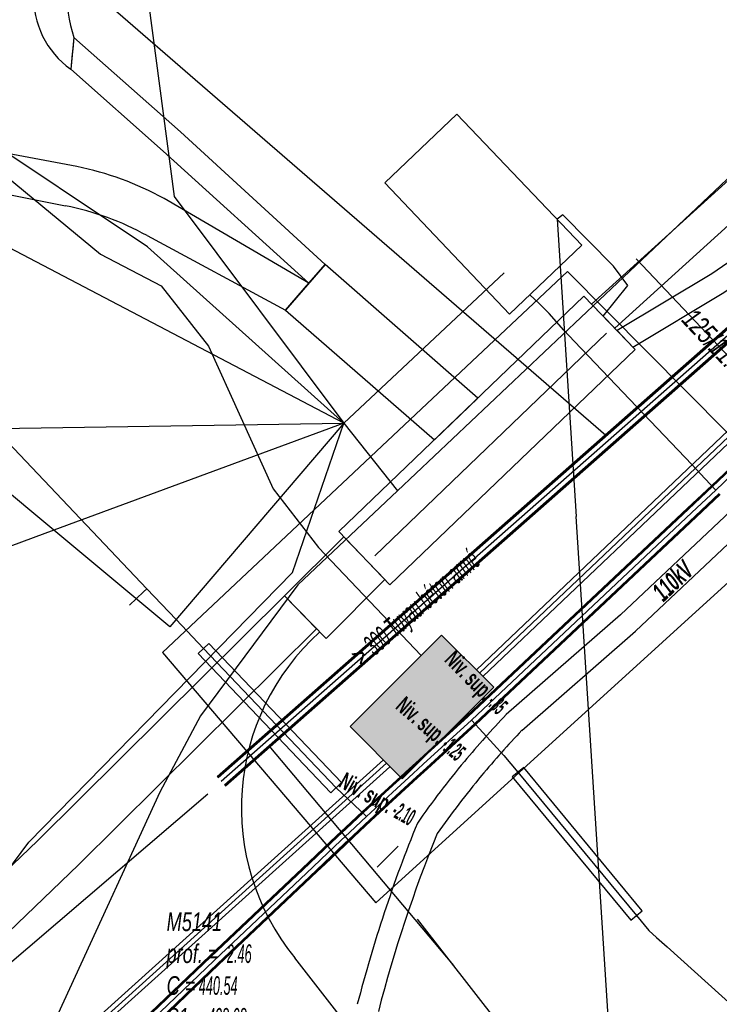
# Model space of a CAD drawing. Header units: metres. Extents: x 2695563 to 2696938, y 1260544 to 1262032.
# Tile 205 of 256: x 2696452 to 2696471, y 1261363 to 1261390. Entities that reach past the tile are written whole.
import ezdxf

# ---------------------------------------------------------------- set-up
doc = ezdxf.new("R2010")
doc.units = ezdxf.units.M
doc.header["$LTSCALE"] = 100
for name, pattern in [('AUSGEZOGEN', [0]), ('STRICHLINIE2_S3', [0.25, 0.15, -0.1]), ('VERDECKT2_S2', [0.18, 0.1, -0.08])]:
    doc.linetypes.add(name, pattern=pattern)
for name, color, linetype in [('Eau portable_Cadastre des conduites_Conduite', 171, 'AUSGEZOGEN'), ('Eau portable_Cadastre des conduites_Ouvrage_Ligne', 171, 'AUSGEZOGEN'), ('Eau potable_Cadastre des conduites_Conduite_Texte', 171, 'AUSGEZOGEN'), ('Eau potable_Cadastre des conduites_Tube de protection', 171, 'AUSGEZOGEN'), ('EU_Cadastre des conduites', 24, 'AUSGEZOGEN'), ('EU_Cadastre des conduites – Texte', 7, 'AUSGEZOGEN'), ('EU_Cadastre des conduites_Regard normalisé – Texte', 24, 'AUSGEZOGEN'), ('Réseau électrique_Cadastre des conduite_Bord du tracé', 1, 'AUSGEZOGEN'), ('Réseau électrique_Cadastre des conduite_Tronçon de tracé', 1, 'AUSGEZOGEN'), ('Réseau électrique_Cadastre des conduite_Tronçon de tracé_Texte', 1, 'AUSGEZOGEN'), ('Réseau électrique_Cadastre des conduites_Ouvrage_Surface-Ligne-Point', 1, 'AUSGEZOGEN'), ('Réseau électrique_Point altimétrique_Texte', 7, 'AUSGEZOGEN'), ('Swisscom_Cadastre des conduites_Périmètre de projet_Actif', 7, 'AUSGEZOGEN'), ('TV_Cadastre des conduites_CONDUITE', 92, 'AUSGEZOGEN'), ('Télécommunications_SW_Cadastre des conduites_Bord du tracé', 94, 'AUSGEZOGEN'), ('Télécommunications_SW_Cadastre des conduites_Ouvrage', 94, 'AUSGEZOGEN')]:
    doc.layers.add(name, color=color, linetype=linetype)
doc.styles.add('ARIAL', font='arial.ttf')
doc.styles.add('ARIALNARROW', font='ARIALN.TTF')
pattern_1 = [(0, (2708005, 1273150), (6075, 6075), [6075, -6075]), (90, (2708005, 1273150), (-6075, 6075), [6075, -6075])]

# ---------------------------------------------------------------- blocks, each defined once
blk = doc.blocks.new('COMPLEXOBJECT_1640')
at = {"layer": 'Réseau électrique_Cadastre des conduite_Bord du tracé', "color": 1, "linetype": 'AUSGEZOGEN', "transparency": 33554687}
for points in [[(6546.663, 11455.915), (6543.051, 11452.045), (6541.176, 11450.223), (6533.966, 11443.296), (6526.709, 11436.395), (6519.473, 11429.515), (6512.192, 11422.661), (6504.943, 11415.77), (6490.481, 11401.955), (6483.268, 11395.031), (6475.954, 11388.218), (6474.446, 11386.833), (6471.491, 11384.488), (6469.671, 11383.231), (6467.104, 11381.693), (6467.53, 11381.249)], [(6467.53, 11381.249), (6469.996, 11382.726), (6471.848, 11384.005), (6474.836, 11386.377), (6476.362, 11387.777), (6483.68, 11394.595), (6490.896, 11401.522), (6505.357, 11415.336), (6512.604, 11422.225), (6519.886, 11429.08), (6527.148, 11435.985), (6534.381, 11442.862), (6541.593, 11449.791), (6543.48, 11451.625), (6547.175, 11455.583)]]:
    blk.add_lwpolyline(points, dxfattribs=at)
blk = doc.blocks.new('COMPLEXOBJECT_1650')
at = {"layer": 'Réseau électrique_Cadastre des conduite_Bord du tracé', "color": 1, "linetype": 'AUSGEZOGEN', "transparency": 33554687}
blk.add_line((6458.763, 11382.975), (6454.845, 11385.27), dxfattribs=at)
for points in [[(6452.482, 11386.135), (6450.608, 11386.488), (6450.509, 11385.404), (6452.183, 11385.073)], [(6454.388, 11384.266), (6458.13, 11382.251), (6458.763, 11382.975)]]:
    blk.add_lwpolyline(points, dxfattribs=at)
for centre, radius, start, end in [((6450.85, 11378.018), 8.279, 61.1536, 78.6351), ((6450.664, 11377.508), 7.716, 61.1466, 78.6495)]:
    blk.add_arc(centre, radius, start, end, dxfattribs=at)
blk = doc.blocks.new('COMPLEXOBJECT_1686')
at = {"layer": 'Réseau électrique_Cadastre des conduite_Bord du tracé', "color": 1, "linetype": 'AUSGEZOGEN', "transparency": 33554687}
blk.add_lwpolyline([(6452.23, 11390.966), (6452.707, 11398.682), (6451.809, 11398.738), (6451.32, 11390.823)], dxfattribs=at)
for centre, radius, start, end in [((6453.711, 11390.716), 2.394, 177.4289, 234.491), ((6455.672, 11390.739), 3.449, 176.2264, 198.772), ((6514.885, 11383.033), 62.826, 173.97342, 174.76336)]:
    blk.add_arc(centre, radius, start, end, dxfattribs=at)
blk = doc.blocks.new('COMPLEXOBJECT_1749')
at = {"layer": 'Réseau électrique_Cadastre des conduite_Bord du tracé', "color": 1, "linetype": 'AUSGEZOGEN', "transparency": 33554687}
blk.add_lwpolyline([(6446.852, 11361.779), (6452.53, 11367.236), (6458.968, 11373.624), (6458.109, 11374.518), (6451.428, 11367.896), (6445.993, 11362.673), (6444.948, 11361.681), (6445.898, 11360.849)], dxfattribs=at)
blk.add_arc((6452.284, 11355.252), 8.491, 129.7707, 138.7696, dxfattribs=at)
blk = doc.blocks.new('COMPLEXOBJECT_1813')
at = {"layer": 'Réseau électrique_Cadastre des conduite_Bord du tracé', "color": 1, "linetype": 'AUSGEZOGEN', "transparency": 33554687}
for points in [[(6550.583, 11453.631), (6545.724, 11448.565), (6478.633, 11384.783), (6467.197, 11374.003), (6464.106, 11371.302)], [(6464.53, 11370.874), (6467.601, 11373.559), (6479.045, 11384.347), (6546.148, 11448.139), (6551.063, 11453.265)]]:
    blk.add_lwpolyline(points, dxfattribs=at)
for centre, radius, start, end in [((6483.123, 11353.223), 26.239, 136.4477, 140.1679), ((6482.183, 11354.036), 24.396, 136.3533, 140.2116), ((6482.103, 11354.102), 24.893, 140.2183, 145.0476), ((6481.539, 11354.572), 23.557, 140.2115, 145.0157), ((6497.077, 11353.929), 38.209, 157.8039, 165.5577), ((6497.22, 11353.827), 37.774, 157.8334, 165.5324)]:
    blk.add_arc(centre, radius, start, end, dxfattribs=at)
blk = doc.blocks.new('COMPLEXOBJECT_2053')
at = {"layer": 'Réseau électrique_Cadastre des conduite_Tronçon de tracé', "color": 1, "linetype": 'AUSGEZOGEN', "transparency": 33554687}
blk.add_line((6463.06, 11358.704), (6458.382, 11364.719), dxfattribs=at)
blk.add_arc((6463.359, 11368.772), 6.419, 132.1095, 219.1587, dxfattribs=at)

msp = doc.modelspace()

# ---------------------------------------------------------------- hatches: boundary and pattern name
at = {"layer": 'Réseau électrique_Cadastre des conduite_Bord du tracé', "lineweight": 18, "transparency": 33554687}
h = msp.add_hatch(dxfattribs=at)
h.set_pattern_fill('MUSTER', color=1, scale=6075, style=0, pattern_type=2)
h.set_pattern_definition(pattern_1)
h.paths.add_polyline_path([(2696461.031, 1261361.417), (2696461.055, 1261361.469), (2696461.078, 1261361.52), (2696461.101, 1261361.572), (2696461.123, 1261361.624), (2696461.146, 1261361.676), (2696461.168, 1261361.729), (2696461.189, 1261361.781), (2696461.211, 1261361.834), (2696461.232, 1261361.886), (2696461.253, 1261361.939), (2696461.273, 1261361.992), (2696461.293, 1261362.045), (2696461.313, 1261362.098), (2696461.332, 1261362.152), (2696461.352, 1261362.205), (2696461.37, 1261362.259), (2696461.389, 1261362.312), (2696461.407, 1261362.366), (2696461.425, 1261362.42), (2696461.442, 1261362.474), (2696461.46, 1261362.528), (2696461.477, 1261362.582), (2696461.493, 1261362.636), (2696461.509, 1261362.691), (2696461.525, 1261362.745), (2696461.541, 1261362.8), (2696461.556, 1261362.855), (2696461.571, 1261362.909), (2696461.586, 1261362.964), (2696461.6, 1261363.019), (2696461.614, 1261363.074), (2696461.655, 1261363.232), (2696461.697, 1261363.391), (2696461.74, 1261363.549), (2696461.783, 1261363.707), (2696461.827, 1261363.864), (2696461.872, 1261364.022), (2696461.917, 1261364.179), (2696461.963, 1261364.336), (2696462.01, 1261364.493), (2696462.057, 1261364.65), (2696462.105, 1261364.807), (2696462.154, 1261364.963), (2696462.204, 1261365.119), (2696462.254, 1261365.275), (2696462.304, 1261365.431), (2696462.356, 1261365.586), (2696462.408, 1261365.741), (2696462.461, 1261365.896), (2696462.514, 1261366.051), (2696462.568, 1261366.205), (2696462.623, 1261366.36), (2696462.679, 1261366.514), (2696462.735, 1261366.668), (2696462.792, 1261366.821), (2696462.849, 1261366.974), (2696462.907, 1261367.128), (2696462.966, 1261367.28), (2696463.026, 1261367.433), (2696463.086, 1261367.585), (2696463.147, 1261367.737), (2696463.208, 1261367.889), (2696463.245, 1261367.941), (2696463.281, 1261367.993), (2696463.318, 1261368.045), (2696463.355, 1261368.097), (2696463.392, 1261368.149), (2696463.43, 1261368.2), (2696463.467, 1261368.252), (2696463.505, 1261368.303), (2696463.542, 1261368.355), (2696463.58, 1261368.406), (2696463.618, 1261368.457), (2696463.656, 1261368.508), (2696463.695, 1261368.559), (2696463.733, 1261368.61), (2696463.772, 1261368.661), (2696463.81, 1261368.711), (2696463.849, 1261368.762), (2696463.888, 1261368.812), (2696463.927, 1261368.863), (2696463.967, 1261368.913), (2696464.006, 1261368.963), (2696464.045, 1261369.013), (2696464.085, 1261369.063), (2696464.125, 1261369.113), (2696464.165, 1261369.162), (2696464.205, 1261369.212), (2696464.245, 1261369.261), (2696464.285, 1261369.311), (2696464.326, 1261369.36), (2696464.366, 1261369.409), (2696464.407, 1261369.458), (2696464.441, 1261369.499), (2696464.475, 1261369.539), (2696464.509, 1261369.58), (2696464.543, 1261369.62), (2696464.578, 1261369.661), (2696464.612, 1261369.701), (2696464.647, 1261369.741), (2696464.681, 1261369.781), (2696464.716, 1261369.821), (2696464.751, 1261369.861), (2696464.785, 1261369.901), (2696464.82, 1261369.941), (2696464.855, 1261369.981), (2696464.89, 1261370.021), (2696464.926, 1261370.06), (2696464.961, 1261370.1), (2696464.996, 1261370.139), (2696465.032, 1261370.179), (2696465.067, 1261370.218), (2696465.103, 1261370.257), (2696465.138, 1261370.297), (2696465.174, 1261370.336), (2696465.21, 1261370.375), (2696465.246, 1261370.414), (2696465.282, 1261370.452), (2696465.318, 1261370.491), (2696465.354, 1261370.53), (2696465.391, 1261370.569), (2696465.427, 1261370.607), (2696465.463, 1261370.646), (2696465.5, 1261370.684), (2696468.571, 1261373.369), (2696480.015, 1261384.157), (2696547.118, 1261447.949), (2696552.033, 1261453.075), (2696552.114, 1261453.178), (2696552.194, 1261453.282), (2696552.273, 1261453.386), (2696552.352, 1261453.491), (2696552.429, 1261453.597), (2696552.506, 1261453.704), (2696552.582, 1261453.811), (2696552.657, 1261453.918), (2696552.731, 1261454.027), (2696552.804, 1261454.135), (2696552.876, 1261454.245), (2696552.947, 1261454.355), (2696553.017, 1261454.466), (2696553.087, 1261454.577), (2696553.155, 1261454.689), (2696553.223, 1261454.801), (2696553.289, 1261454.914), (2696553.355, 1261455.028), (2696553.419, 1261455.142), (2696553.483, 1261455.256), (2696553.546, 1261455.372), (2696553.608, 1261455.487), (2696553.669, 1261455.603), (2696553.728, 1261455.72), (2696553.787, 1261455.837), (2696553.845, 1261455.955), (2696553.902, 1261456.073), (2696553.958, 1261456.191), (2696554.013, 1261456.311), (2696554.067, 1261456.43), (2696554.12, 1261456.55), (2696554.185, 1261456.718), (2696554.248, 1261456.886), (2696554.309, 1261457.055), (2696554.37, 1261457.224), (2696554.428, 1261457.394), (2696554.485, 1261457.564), (2696554.541, 1261457.735), (2696554.595, 1261457.907), (2696554.647, 1261458.079), (2696554.698, 1261458.251), (2696554.748, 1261458.424), (2696554.796, 1261458.597), (2696554.842, 1261458.77), (2696554.887, 1261458.945), (2696554.93, 1261459.119), (2696554.972, 1261459.294), (2696555.012, 1261459.469), (2696555.05, 1261459.644), (2696555.087, 1261459.82), (2696555.123, 1261459.997), (2696555.156, 1261460.173), (2696555.189, 1261460.35), (2696555.219, 1261460.527), (2696555.248, 1261460.704), (2696555.276, 1261460.882), (2696555.302, 1261461.06), (2696555.326, 1261461.238), (2696555.349, 1261461.416), (2696555.37, 1261461.595), (2696555.389, 1261461.773), (2696555.407, 1261461.952), (2696555.422, 1261462.086), (2696555.436, 1261462.219), (2696555.45, 1261462.353), (2696555.463, 1261462.487), (2696555.477, 1261462.62), (2696555.489, 1261462.754), (2696555.501, 1261462.888), (2696555.513, 1261463.022), (2696555.524, 1261463.156), (2696555.535, 1261463.29), (2696555.546, 1261463.424), (2696555.556, 1261463.558), (2696555.566, 1261463.692), (2696555.575, 1261463.826), (2696555.584, 1261463.96), (2696555.592, 1261464.094), (2696555.6, 1261464.228), (2696555.608, 1261464.362), (2696555.615, 1261464.496), (2696555.621, 1261464.631), (2696555.628, 1261464.765), (2696555.634, 1261464.899), (2696555.639, 1261465.033), (2696555.644, 1261465.168), (2696555.649, 1261465.302), (2696555.653, 1261465.436), (2696555.656, 1261465.571), (2696555.66, 1261465.705), (2696555.663, 1261465.839), (2696555.665, 1261465.974), (2696555.667, 1261466.108), (2696555.648, 1261466.103), (2696555.63, 1261466.098), (2696555.611, 1261466.092), (2696555.592, 1261466.087), (2696555.574, 1261466.082), (2696555.555, 1261466.077), (2696555.536, 1261466.072), (2696555.518, 1261466.067), (2696555.499, 1261466.063), (2696555.48, 1261466.058), (2696555.461, 1261466.053), (2696555.443, 1261466.048), (2696555.424, 1261466.043), (2696555.405, 1261466.039), (2696555.386, 1261466.034), (2696555.367, 1261466.03), (2696555.349, 1261466.025), (2696555.33, 1261466.021), (2696555.311, 1261466.016), (2696555.292, 1261466.012), (2696555.273, 1261466.008), (2696555.254, 1261466.003), (2696555.235, 1261465.999), (2696555.217, 1261465.995), (2696555.198, 1261465.991), (2696555.179, 1261465.987), (2696555.16, 1261465.983), (2696555.141, 1261465.979), (2696555.122, 1261465.975), (2696555.103, 1261465.971), (2696555.084, 1261465.967), (2696555.08, 1261465.84), (2696555.075, 1261465.713), (2696555.071, 1261465.586), (2696555.066, 1261465.46), (2696555.06, 1261465.333), (2696555.055, 1261465.206), (2696555.049, 1261465.079), (2696555.042, 1261464.952), (2696555.036, 1261464.825), (2696555.029, 1261464.699), (2696555.021, 1261464.572), (2696555.014, 1261464.445), (2696555.006, 1261464.319), (2696554.998, 1261464.192), (2696554.989, 1261464.065), (2696554.981, 1261463.939), (2696554.971, 1261463.812), (2696554.962, 1261463.685), (2696554.952, 1261463.559), (2696554.942, 1261463.432), (2696554.932, 1261463.306), (2696554.921, 1261463.179), (2696554.91, 1261463.053), (2696554.899, 1261462.926), (2696554.887, 1261462.8), (2696554.875, 1261462.673), (2696554.863, 1261462.547), (2696554.851, 1261462.421), (2696554.838, 1261462.294), (2696554.824, 1261462.168), (2696554.811, 1261462.042), (2696554.794, 1261461.868), (2696554.775, 1261461.694), (2696554.754, 1261461.52), (2696554.732, 1261461.346), (2696554.709, 1261461.173), (2696554.684, 1261461), (2696554.657, 1261460.827), (2696554.629, 1261460.654), (2696554.599, 1261460.481), (2696554.568, 1261460.309), (2696554.535, 1261460.137), (2696554.501, 1261459.965), (2696554.465, 1261459.794), (2696554.427, 1261459.623), (2696554.388, 1261459.452), (2696554.348, 1261459.282), (2696554.306, 1261459.112), (2696554.262, 1261458.943), (2696554.217, 1261458.774), (2696554.17, 1261458.605), (2696554.122, 1261458.437), (2696554.072, 1261458.269), (2696554.021, 1261458.101), (2696553.968, 1261457.934), (2696553.914, 1261457.768), (2696553.859, 1261457.602), (2696553.801, 1261457.436), (2696553.743, 1261457.272), (2696553.683, 1261457.107), (2696553.621, 1261456.943), (2696553.558, 1261456.78), (2696553.507, 1261456.665), (2696553.455, 1261456.55), (2696553.402, 1261456.436), (2696553.348, 1261456.322), (2696553.294, 1261456.208), (2696553.238, 1261456.095), (2696553.181, 1261455.983), (2696553.124, 1261455.871), (2696553.065, 1261455.759), (2696553.006, 1261455.648), (2696552.946, 1261455.537), (2696552.884, 1261455.427), (2696552.822, 1261455.318), (2696552.759, 1261455.209), (2696552.695, 1261455.1), (2696552.63, 1261454.992), (2696552.565, 1261454.885), (2696552.498, 1261454.778), (2696552.431, 1261454.671), (2696552.362, 1261454.565), (2696552.293, 1261454.46), (2696552.223, 1261454.356), (2696552.152, 1261454.252), (2696552.08, 1261454.148), (2696552.007, 1261454.045), (2696551.933, 1261453.943), (2696551.859, 1261453.841), (2696551.784, 1261453.74), (2696551.708, 1261453.64), (2696551.631, 1261453.54), (2696551.553, 1261453.441), (2696546.694, 1261448.375), (2696479.603, 1261384.593), (2696468.167, 1261373.813), (2696465.076, 1261371.112), (2696465.038, 1261371.072), (2696465, 1261371.032), (2696464.963, 1261370.992), (2696464.925, 1261370.952), (2696464.888, 1261370.912), (2696464.85, 1261370.872), (2696464.813, 1261370.831), (2696464.776, 1261370.791), (2696464.739, 1261370.75), (2696464.702, 1261370.71), (2696464.665, 1261370.669), (2696464.628, 1261370.628), (2696464.591, 1261370.588), (2696464.554, 1261370.547), (2696464.517, 1261370.506), (2696464.481, 1261370.465), (2696464.444, 1261370.424), (2696464.408, 1261370.382), (2696464.372, 1261370.341), (2696464.336, 1261370.3), (2696464.299, 1261370.258), (2696464.263, 1261370.217), (2696464.227, 1261370.175), (2696464.192, 1261370.134), (2696464.156, 1261370.092), (2696464.12, 1261370.05), (2696464.085, 1261370.008), (2696464.049, 1261369.966), (2696464.014, 1261369.924), (2696463.978, 1261369.882), (2696463.943, 1261369.84), (2696463.9, 1261369.788), (2696463.857, 1261369.736), (2696463.814, 1261369.683), (2696463.771, 1261369.631), (2696463.728, 1261369.578), (2696463.686, 1261369.526), (2696463.643, 1261369.473), (2696463.601, 1261369.42), (2696463.559, 1261369.367), (2696463.517, 1261369.314), (2696463.475, 1261369.261), (2696463.434, 1261369.207), (2696463.392, 1261369.154), (2696463.351, 1261369.1), (2696463.309, 1261369.047), (2696463.268, 1261368.993), (2696463.227, 1261368.939), (2696463.187, 1261368.885), (2696463.146, 1261368.831), (2696463.106, 1261368.777), (2696463.065, 1261368.722), (2696463.025, 1261368.668), (2696462.985, 1261368.613), (2696462.945, 1261368.559), (2696462.905, 1261368.504), (2696462.866, 1261368.449), (2696462.826, 1261368.394), (2696462.787, 1261368.339), (2696462.748, 1261368.284), (2696462.709, 1261368.228), (2696462.67, 1261368.173), (2696462.607, 1261368.018), (2696462.545, 1261367.864), (2696462.484, 1261367.708), (2696462.423, 1261367.553), (2696462.363, 1261367.397), (2696462.304, 1261367.242), (2696462.245, 1261367.085), (2696462.188, 1261366.929), (2696462.13, 1261366.772), (2696462.074, 1261366.615), (2696462.018, 1261366.458), (2696461.963, 1261366.301), (2696461.908, 1261366.143), (2696461.854, 1261365.985), (2696461.801, 1261365.827), (2696461.749, 1261365.669), (2696461.697, 1261365.51), (2696461.646, 1261365.351), (2696461.596, 1261365.192), (2696461.546, 1261365.033), (2696461.497, 1261364.874), (2696461.449, 1261364.714), (2696461.401, 1261364.554), (2696461.354, 1261364.394), (2696461.308, 1261364.234), (2696461.263, 1261364.073), (2696461.218, 1261363.913), (2696461.174, 1261363.752), (2696461.131, 1261363.591), (2696461.088, 1261363.429), (2696461.046, 1261363.268), (2696461.033, 1261363.215), (2696461.019, 1261363.162), (2696461.005, 1261363.109), (2696460.99, 1261363.057), (2696460.976, 1261363.004), (2696460.961, 1261362.951), (2696460.945, 1261362.899), (2696460.93, 1261362.847), (2696460.914, 1261362.794), (2696460.898, 1261362.742), (2696460.881, 1261362.69), (2696460.864, 1261362.638), (2696460.847, 1261362.586), (2696460.83, 1261362.534), (2696460.812, 1261362.483), (2696460.794, 1261362.431), (2696460.775, 1261362.379), (2696460.757, 1261362.328), (2696460.738, 1261362.277), (2696460.719, 1261362.226), (2696460.699, 1261362.175), (2696460.679, 1261362.124), (2696460.659, 1261362.073), (2696460.639, 1261362.022), (2696460.618, 1261361.972), (2696460.597, 1261361.921), (2696460.575, 1261361.871), (2696460.554, 1261361.821), (2696460.532, 1261361.771), (2696460.51, 1261361.721), (2696460.487, 1261361.671)], flags=0)
h = msp.add_hatch(dxfattribs=at)
h.set_pattern_fill('MUSTER', color=1, scale=6075, style=0, pattern_type=2)
h.set_pattern_definition(pattern_1)
h.paths.add_polyline_path([(2696468.5, 1261381.059), (2696470.966, 1261382.536), (2696472.818, 1261383.815), (2696475.806, 1261386.187), (2696477.332, 1261387.587), (2696484.65, 1261394.405), (2696491.866, 1261401.332), (2696506.327, 1261415.146), (2696513.574, 1261422.035), (2696520.856, 1261428.89), (2696528.118, 1261435.795), (2696535.351, 1261442.672), (2696542.563, 1261449.601), (2696544.45, 1261451.435), (2696548.145, 1261455.393), (2696548.285, 1261455.529), (2696548.422, 1261455.669), (2696548.555, 1261455.813), (2696548.684, 1261455.96), (2696548.809, 1261456.111), (2696548.93, 1261456.265), (2696549.047, 1261456.422), (2696549.159, 1261456.582), (2696549.267, 1261456.745), (2696549.371, 1261456.911), (2696549.47, 1261457.08), (2696549.565, 1261457.251), (2696549.655, 1261457.425), (2696549.741, 1261457.601), (2696549.821, 1261457.779), (2696549.897, 1261457.959), (2696549.968, 1261458.142), (2696550.034, 1261458.326), (2696550.096, 1261458.512), (2696550.152, 1261458.699), (2696550.203, 1261458.888), (2696550.249, 1261459.078), (2696550.29, 1261459.27), (2696550.326, 1261459.462), (2696550.356, 1261459.655), (2696550.382, 1261459.849), (2696550.402, 1261460.044), (2696550.417, 1261460.239), (2696550.427, 1261460.435), (2696550.432, 1261460.63), (2696550.431, 1261460.826), (2696550.444, 1261463.531), (2696549.844, 1261463.534), (2696549.832, 1261460.949), (2696549.833, 1261460.761), (2696549.828, 1261460.573), (2696549.819, 1261460.385), (2696549.804, 1261460.197), (2696549.785, 1261460.01), (2696549.76, 1261459.823), (2696549.731, 1261459.638), (2696549.696, 1261459.453), (2696549.657, 1261459.269), (2696549.612, 1261459.086), (2696549.563, 1261458.904), (2696549.509, 1261458.724), (2696549.45, 1261458.545), (2696549.387, 1261458.368), (2696549.318, 1261458.193), (2696549.245, 1261458.019), (2696549.168, 1261457.848), (2696549.085, 1261457.678), (2696548.999, 1261457.511), (2696548.908, 1261457.347), (2696548.812, 1261457.185), (2696548.712, 1261457.025), (2696548.608, 1261456.868), (2696548.5, 1261456.714), (2696548.388, 1261456.563), (2696548.271, 1261456.415), (2696548.151, 1261456.27), (2696548.027, 1261456.129), (2696547.899, 1261455.991), (2696547.768, 1261455.856), (2696547.633, 1261455.725), (2696544.021, 1261451.855), (2696542.146, 1261450.033), (2696534.936, 1261443.106), (2696527.679, 1261436.205), (2696520.443, 1261429.325), (2696513.162, 1261422.471), (2696505.913, 1261415.58), (2696491.451, 1261401.765), (2696484.238, 1261394.841), (2696476.924, 1261388.028), (2696475.416, 1261386.643), (2696472.461, 1261384.298), (2696470.641, 1261383.041), (2696468.074, 1261381.503)], flags=0)
h = msp.add_hatch(dxfattribs=at)
h.set_pattern_fill('MUSTER', color=1, scale=6075, style=0, pattern_type=2)
h.set_pattern_definition(pattern_1)
h.paths.add_polyline_path([(2696468.01, 1261381.57), (2696476.09, 1261388.89), (2696483.307, 1261395.819), (2696487.2, 1261399.519), (2696486.58, 1261400.171), (2696482.685, 1261396.469), (2696475.476, 1261389.548), (2696467.386, 1261382.219)], flags=0)
h = msp.add_hatch(dxfattribs=at)
h.set_pattern_fill('MUSTER', color=1, scale=6075, style=0, pattern_type=2)
h.set_pattern_definition(pattern_1)
h.paths.add_polyline_path([(2696453.376, 1261389.439), (2696453.362, 1261389.481), (2696453.349, 1261389.522), (2696453.336, 1261389.564), (2696453.324, 1261389.606), (2696453.312, 1261389.648), (2696453.301, 1261389.691), (2696453.29, 1261389.733), (2696453.28, 1261389.776), (2696453.271, 1261389.819), (2696453.262, 1261389.861), (2696453.253, 1261389.904), (2696453.245, 1261389.947), (2696453.238, 1261389.991), (2696453.231, 1261390.034), (2696453.225, 1261390.077), (2696453.219, 1261390.121), (2696453.214, 1261390.164), (2696453.209, 1261390.208), (2696453.205, 1261390.251), (2696453.202, 1261390.295), (2696453.199, 1261390.338), (2696453.197, 1261390.382), (2696453.195, 1261390.426), (2696453.193, 1261390.47), (2696453.193, 1261390.513), (2696453.193, 1261390.557), (2696453.193, 1261390.601), (2696453.194, 1261390.645), (2696453.195, 1261390.689), (2696453.197, 1261390.732), (2696453.2, 1261390.776), (2696453.677, 1261398.492), (2696452.779, 1261398.548), (2696452.29, 1261390.633), (2696452.288, 1261390.556), (2696452.288, 1261390.479), (2696452.291, 1261390.402), (2696452.296, 1261390.326), (2696452.304, 1261390.249), (2696452.314, 1261390.173), (2696452.326, 1261390.097), (2696452.341, 1261390.022), (2696452.359, 1261389.947), (2696452.378, 1261389.872), (2696452.401, 1261389.799), (2696452.425, 1261389.726), (2696452.452, 1261389.654), (2696452.481, 1261389.583), (2696452.513, 1261389.512), (2696452.546, 1261389.443), (2696452.582, 1261389.375), (2696452.62, 1261389.308), (2696452.66, 1261389.243), (2696452.703, 1261389.179), (2696452.747, 1261389.116), (2696452.793, 1261389.054), (2696452.841, 1261388.994), (2696452.891, 1261388.936), (2696452.943, 1261388.879), (2696452.997, 1261388.824), (2696453.053, 1261388.771), (2696453.11, 1261388.72), (2696453.169, 1261388.67), (2696453.229, 1261388.623), (2696453.291, 1261388.577), (2696453.294, 1261388.605), (2696453.296, 1261388.633), (2696453.299, 1261388.66), (2696453.301, 1261388.688), (2696453.304, 1261388.716), (2696453.307, 1261388.744), (2696453.309, 1261388.772), (2696453.312, 1261388.8), (2696453.314, 1261388.827), (2696453.317, 1261388.855), (2696453.32, 1261388.883), (2696453.322, 1261388.911), (2696453.325, 1261388.939), (2696453.328, 1261388.966), (2696453.331, 1261388.994), (2696453.333, 1261389.022), (2696453.336, 1261389.05), (2696453.339, 1261389.078), (2696453.342, 1261389.105), (2696453.344, 1261389.133), (2696453.347, 1261389.161), (2696453.35, 1261389.189), (2696453.353, 1261389.217), (2696453.356, 1261389.244), (2696453.359, 1261389.272), (2696453.361, 1261389.3), (2696453.364, 1261389.328), (2696453.367, 1261389.356), (2696453.37, 1261389.383), (2696453.373, 1261389.411)], flags=0)
h = msp.add_hatch(dxfattribs=at)
h.set_pattern_fill('MUSTER', color=1, scale=6075, style=0, pattern_type=2)
h.set_pattern_definition(pattern_1)
h.paths.add_polyline_path([(2696460.177, 1261383.297), (2696456.256, 1261386.885), (2696453.376, 1261389.439), (2696453.291, 1261388.577), (2696455.789, 1261386.363), (2696459.733, 1261382.785)], flags=0)
h = msp.add_hatch(dxfattribs=at)
h.set_pattern_fill('MUSTER', color=1, scale=6075, style=0, pattern_type=2)
h.set_pattern_definition(pattern_1)
h.paths.add_polyline_path([(2696459.733, 1261382.785), (2696455.815, 1261385.08), (2696455.743, 1261385.119), (2696455.671, 1261385.157), (2696455.599, 1261385.195), (2696455.526, 1261385.232), (2696455.453, 1261385.268), (2696455.38, 1261385.303), (2696455.306, 1261385.338), (2696455.232, 1261385.372), (2696455.158, 1261385.405), (2696455.083, 1261385.437), (2696455.008, 1261385.469), (2696454.933, 1261385.5), (2696454.857, 1261385.53), (2696454.781, 1261385.56), (2696454.705, 1261385.589), (2696454.628, 1261385.617), (2696454.551, 1261385.644), (2696454.474, 1261385.67), (2696454.397, 1261385.696), (2696454.32, 1261385.721), (2696454.242, 1261385.745), (2696454.164, 1261385.769), (2696454.085, 1261385.792), (2696454.007, 1261385.813), (2696453.928, 1261385.835), (2696453.849, 1261385.855), (2696453.77, 1261385.874), (2696453.691, 1261385.893), (2696453.611, 1261385.911), (2696453.532, 1261385.929), (2696453.452, 1261385.945), (2696451.578, 1261386.298), (2696451.479, 1261385.214), (2696453.153, 1261384.883), (2696453.227, 1261384.868), (2696453.302, 1261384.852), (2696453.376, 1261384.835), (2696453.45, 1261384.817), (2696453.524, 1261384.799), (2696453.597, 1261384.78), (2696453.671, 1261384.76), (2696453.744, 1261384.74), (2696453.817, 1261384.719), (2696453.89, 1261384.697), (2696453.963, 1261384.674), (2696454.035, 1261384.651), (2696454.107, 1261384.627), (2696454.179, 1261384.602), (2696454.251, 1261384.577), (2696454.322, 1261384.551), (2696454.393, 1261384.524), (2696454.464, 1261384.496), (2696454.535, 1261384.468), (2696454.605, 1261384.439), (2696454.675, 1261384.41), (2696454.745, 1261384.379), (2696454.814, 1261384.348), (2696454.883, 1261384.317), (2696454.952, 1261384.284), (2696455.021, 1261384.251), (2696455.089, 1261384.217), (2696455.157, 1261384.183), (2696455.224, 1261384.148), (2696455.291, 1261384.112), (2696455.358, 1261384.076), (2696459.1, 1261382.061)], flags=0)
h = msp.add_hatch(dxfattribs=at)
h.set_pattern_fill('MUSTER', color=1, scale=6075, style=0, pattern_type=2)
h.set_pattern_definition(pattern_1)
h.paths.add_polyline_path([(2696464.304, 1261379.674), (2696460.177, 1261383.297), (2696459.1, 1261382.061), (2696463.131, 1261378.548)], flags=0)
h = msp.add_hatch(dxfattribs=at)
h.set_pattern_fill('MUSTER', color=1, scale=6075, style=0, pattern_type=2)
h.set_pattern_definition(pattern_1)
h.paths.add_polyline_path([(2696460.202, 1261373.168), (2696461.79, 1261374.764), (2696460.682, 1261375.918), (2696459.079, 1261374.328)], flags=0)
h = msp.add_hatch(dxfattribs=at)
h.set_pattern_fill('MUSTER', color=1, scale=6075, style=0, pattern_type=2)
h.set_pattern_definition(pattern_1)
h.paths.add_polyline_path([(2696446.868, 1261360.659), (2696446.896, 1261360.691), (2696446.925, 1261360.723), (2696446.954, 1261360.755), (2696446.983, 1261360.787), (2696447.012, 1261360.819), (2696447.041, 1261360.851), (2696447.07, 1261360.882), (2696447.1, 1261360.913), (2696447.13, 1261360.944), (2696447.16, 1261360.975), (2696447.19, 1261361.006), (2696447.22, 1261361.037), (2696447.25, 1261361.067), (2696447.281, 1261361.098), (2696447.311, 1261361.128), (2696447.342, 1261361.158), (2696447.373, 1261361.188), (2696447.404, 1261361.217), (2696447.435, 1261361.247), (2696447.467, 1261361.276), (2696447.498, 1261361.306), (2696447.53, 1261361.335), (2696447.562, 1261361.364), (2696447.594, 1261361.392), (2696447.626, 1261361.421), (2696447.658, 1261361.449), (2696447.691, 1261361.478), (2696447.723, 1261361.506), (2696447.756, 1261361.534), (2696447.789, 1261361.561), (2696447.822, 1261361.589), (2696453.5, 1261367.046), (2696459.938, 1261373.434), (2696459.079, 1261374.328), (2696452.398, 1261367.706), (2696446.963, 1261362.483), (2696445.918, 1261361.491)], flags=0)
at = {"layer": 'Réseau électrique_Cadastre des conduites_Ouvrage_Surface-Ligne-Point', "lineweight": 18, "transparency": 33554687}
h = msp.add_hatch(dxfattribs=at)
h.set_pattern_fill('MUSTER', color=1, scale=4050, style=0, pattern_type=2)
h.set_pattern_definition([(0, (2703955, 1269100), (4050, 4050), [4050, -4050]), (90, (2703955, 1269100), (-4050, 4050), [4050, -4050])])
h.paths.add_polyline_path([(2696460.543, 1261376.062), (2696461.929, 1261374.62), (2696468.564, 1261380.993), (2696467.178, 1261382.436)], flags=0)
at = {"layer": 'Swisscom_Cadastre des conduites_Périmètre de projet_Actif', "transparency": 33554687}
h = msp.add_hatch(dxfattribs=at)
h.set_pattern_fill('MUSTER', color=94, scale=7500, style=0, pattern_type=2)
h.set_pattern_definition([(0, (2710855, 1276000), (7500, 7500), [7500, -7500]), (90, (2710855, 1276000), (-7500, 7500), [7500, -7500])])
h.paths.add_polyline_path([(2696466.729, 1261383.105), (2696455.775, 1261372.787), (2696461.543, 1261366.013), (2696473.185, 1261376.597)], flags=0)
at = {"layer": 'Télécommunications_SW_Cadastre des conduites_Ouvrage', "transparency": 33554687}
msp.add_hatch(color=7, dxfattribs=at).paths.add_polyline_path([(2696462.263, 1261369.375), (2696464.738, 1261371.849), (2696463.324, 1261373.263), (2696460.849, 1261370.789)])

# ---------------------------------------------------------------- linework, layer by layer
at = {"layer": 'Eau portable_Cadastre des conduites_Conduite', "linetype": 'AUSGEZOGEN', "transparency": 33554687}
for p, q in [((2696470.634, 1261377.31), (2696471.302, 1261377.947)), ((2696470.646, 1261377.297), (2696471.314, 1261377.934)), ((2696470.659, 1261377.283), (2696471.327, 1261377.92)), ((2696469.983, 1261376.699), (2696470.634, 1261377.311)), ((2696469.996, 1261376.685), (2696470.647, 1261377.297)), ((2696470.009, 1261376.672), (2696470.66, 1261377.284)), ((2696470.189, 1261376.48), (2696470.84, 1261377.092)), ((2696470.202, 1261376.467), (2696470.853, 1261377.079)), ((2696470.215, 1261376.453), (2696470.866, 1261377.065)), ((2696464.018, 1261371.086), (2696469.983, 1261376.699)), ((2696464.031, 1261371.072), (2696469.996, 1261376.685)), ((2696464.044, 1261371.058), (2696470.009, 1261376.672)), ((2696464.222, 1261370.866), (2696470.189, 1261376.48)), ((2696464.235, 1261370.852), (2696470.202, 1261376.467)), ((2696464.248, 1261370.838), (2696470.215, 1261376.453)), ((2696462.715, 1261369.89), (2696464.018, 1261371.086)), ((2696462.728, 1261369.877), (2696464.031, 1261371.072)), ((2696462.74, 1261369.863), (2696464.044, 1261371.058)), ((2696462.918, 1261369.669), (2696464.222, 1261370.866)), ((2696462.93, 1261369.655), (2696464.235, 1261370.852)), ((2696462.943, 1261369.642), (2696464.248, 1261370.838)), ((2696462.446, 1261369.643), (2696462.715, 1261369.89)), ((2696462.459, 1261369.63), (2696462.728, 1261369.877)), ((2696461.885, 1261369.129), (2696462.446, 1261369.643)), ((2696461.898, 1261369.116), (2696462.459, 1261369.63)), ((2696461.91, 1261369.102), (2696462.471, 1261369.616)), ((2696462.471, 1261369.616), (2696462.74, 1261369.863)), ((2696462.649, 1261369.422), (2696462.918, 1261369.669)), ((2696462.661, 1261369.408), (2696462.93, 1261369.655)), ((2696462.674, 1261369.395), (2696462.943, 1261369.642)), ((2696462.088, 1261368.908), (2696462.649, 1261369.422)), ((2696462.1, 1261368.894), (2696462.661, 1261369.408)), ((2696462.113, 1261368.881), (2696462.674, 1261369.395)), ((2696461.177, 1261368.479), (2696461.885, 1261369.129)), ((2696461.19, 1261368.466), (2696461.898, 1261369.116)), ((2696461.203, 1261368.452), (2696461.91, 1261369.102)), ((2696461.381, 1261368.26), (2696462.088, 1261368.908)), ((2696461.394, 1261368.246), (2696462.1, 1261368.894)), ((2696461.407, 1261368.233), (2696462.113, 1261368.881)), ((2696460.726, 1261368.053), (2696461.177, 1261368.479)), ((2696460.739, 1261368.039), (2696461.19, 1261368.466)), ((2696460.752, 1261368.025), (2696461.203, 1261368.452)), ((2696460.486, 1261367.826), (2696460.726, 1261368.053)), ((2696460.499, 1261367.812), (2696460.739, 1261368.039)), ((2696460.512, 1261367.798), (2696460.752, 1261368.025)), ((2696460.932, 1261367.835), (2696461.381, 1261368.26)), ((2696460.945, 1261367.821), (2696461.394, 1261368.246)), ((2696460.958, 1261367.807), (2696461.407, 1261368.233)), ((2696459.941, 1261367.311), (2696460.486, 1261367.826)), ((2696459.954, 1261367.297), (2696460.499, 1261367.812)), ((2696459.967, 1261367.283), (2696460.512, 1261367.798)), ((2696460.692, 1261367.608), (2696460.932, 1261367.835)), ((2696460.705, 1261367.594), (2696460.945, 1261367.821)), ((2696460.718, 1261367.58), (2696460.958, 1261367.807)), ((2696460.147, 1261367.093), (2696460.692, 1261367.608)), ((2696460.16, 1261367.079), (2696460.705, 1261367.594)), ((2696460.173, 1261367.065), (2696460.718, 1261367.58)), ((2696459.723, 1261367.103), (2696459.941, 1261367.311)), ((2696459.736, 1261367.09), (2696459.954, 1261367.297)), ((2696459.749, 1261367.076), (2696459.967, 1261367.283)), ((2696457.054, 1261364.579), (2696459.723, 1261367.103)), ((2696457.067, 1261364.565), (2696459.736, 1261367.09)), ((2696457.08, 1261364.551), (2696459.749, 1261367.076)), ((2696459.929, 1261366.886), (2696460.147, 1261367.093)), ((2696459.942, 1261366.872), (2696460.16, 1261367.079)), ((2696459.955, 1261366.859), (2696460.173, 1261367.065)), ((2696457.26, 1261364.361), (2696459.929, 1261366.886)), ((2696457.273, 1261364.347), (2696459.942, 1261366.872)), ((2696457.286, 1261364.333), (2696459.955, 1261366.859)), ((2696443.295, 1261351.446), (2696457.053, 1261364.578)), ((2696443.308, 1261351.433), (2696457.066, 1261364.565)), ((2696443.321, 1261351.419), (2696457.079, 1261364.551)), ((2696443.501, 1261351.229), (2696457.261, 1261364.361)), ((2696443.514, 1261351.215), (2696457.274, 1261364.347)), ((2696443.527, 1261351.202), (2696457.287, 1261364.334))]:
    msp.add_line(p, q, dxfattribs=at)
at = {"layer": 'Eau portable_Cadastre des conduites_Conduite', "color": 255, "linetype": 'AUSGEZOGEN', "transparency": 33554687}
for p, q in [((2696470.75, 1261377.188), (2696471.418, 1261377.825)), ((2696470.099, 1261376.576), (2696470.75, 1261377.188)), ((2696464.133, 1261370.962), (2696470.099, 1261376.576)), ((2696462.829, 1261369.766), (2696464.133, 1261370.962)), ((2696462.56, 1261369.519), (2696462.829, 1261369.766)), ((2696461.999, 1261369.005), (2696462.56, 1261369.519)), ((2696461.292, 1261368.356), (2696461.999, 1261369.005)), ((2696460.842, 1261367.93), (2696461.292, 1261368.356)), ((2696460.602, 1261367.703), (2696460.842, 1261367.93)), ((2696460.057, 1261367.188), (2696460.602, 1261367.703)), ((2696457.17, 1261364.456), (2696459.839, 1261366.981)), ((2696459.839, 1261366.981), (2696460.057, 1261367.188)), ((2696443.411, 1261351.324), (2696457.17, 1261364.456))]:
    msp.add_line(p, q, dxfattribs=at)
at = {"layer": 'Eau portable_Cadastre des conduites_Conduite', "color": 7, "linetype": 'AUSGEZOGEN', "transparency": 33554687}
for points in [[(2696461.292, 1261368.356), (2696460.47, 1261369.132), (2696456.886, 1261372.899), (2696456.141, 1261373.682), (2696455.348, 1261374.516), (2696445.514, 1261384.877), (2696444.711, 1261386.081), (2696444.177, 1261386.883)], [(2696472.725, 1261379.073), (2696472.45, 1261379.364), (2696472.244, 1261379.582), (2696469.075, 1261382.936), (2696468.594, 1261383.445)], [(2696470.75, 1261377.188), (2696470.457, 1261377.496), (2696470.095, 1261377.877), (2696466.926, 1261381.21), (2696466.632, 1261381.519), (2696466.238, 1261381.967), (2696465.971, 1261382.226), (2696465.714, 1261382.476)], [(2696455.348, 1261374.516), (2696455.261, 1261374.433), (2696454.881, 1261374.07)], [(2696464.133, 1261370.962), (2696464.455, 1261370.613), (2696465.014, 1261370.006), (2696465.393, 1261369.548), (2696468.602, 1261365.67), (2696468.936, 1261365.267)], [(2696468.936, 1261365.267), (2696469.144, 1261365.079), (2696469.426, 1261364.825), (2696485.87, 1261349.98), (2696489.17, 1261347.6), (2696490.67, 1261346.54), (2696496.24, 1261342.78), (2696501.4, 1261340.01), (2696502.526, 1261342.142)]]:
    msp.add_lwpolyline(points, dxfattribs=at)
at = {"layer": 'Eau portable_Cadastre des conduites_Ouvrage_Ligne', "color": 7, "linetype": 'STRICHLINIE2_S3', "transparency": 33554687}
for p, q in [((2696461.786, 1261385.501), (2696463.742, 1261387.363)), ((2696463.742, 1261387.363), (2696467.12, 1261383.814)), ((2696465.165, 1261381.952), (2696461.786, 1261385.501)), ((2696467.12, 1261383.814), (2696465.165, 1261381.952))]:
    msp.add_line(p, q, dxfattribs=at)
at = {"layer": 'Eau potable_Cadastre des conduites_Tube de protection', "color": 7, "linetype": 'VERDECKT2_S2', "transparency": 33554687}
for points in [[(2696457.031, 1261373.037), (2696460.615, 1261369.27), (2696460.325, 1261368.994), (2696456.741, 1261372.762), (2696457.031, 1261373.037)], [(2696465.239, 1261369.421), (2696468.448, 1261365.543), (2696468.756, 1261365.798), (2696465.547, 1261369.676), (2696465.239, 1261369.421)]]:
    msp.add_lwpolyline(points, close=True, dxfattribs=at)
at = {"layer": 'EU_Cadastre des conduites', "color": 24, "linetype": 'AUSGEZOGEN', "transparency": 33554687}
for p, q in [((2696453.997, 1261390.61), (2696467.772, 1261378.67)), ((2696463.655, 1261364.315), (2696458.659, 1261370.261)), ((2696449.368, 1261362.453), (2696457.002, 1261368.961))]:
    msp.add_line(p, q, dxfattribs=at)
at = {"layer": 'EU_Cadastre des conduites', "linetype": 'AUSGEZOGEN', "transparency": 33554687}
for p, q in [((2696457.252, 1261369.434), (2696479.866, 1261389.357)), ((2696457.265, 1261369.42), (2696479.879, 1261389.343)), ((2696457.278, 1261369.405), (2696479.892, 1261389.328)), ((2696457.45, 1261369.209), (2696480.064, 1261389.132)), ((2696457.463, 1261369.194), (2696480.077, 1261389.117)), ((2696457.476, 1261369.18), (2696480.09, 1261389.103))]:
    msp.add_line(p, q, dxfattribs=at)
at = {"layer": 'EU_Cadastre des conduites', "color": 255, "transparency": 33554687}
msp.add_line((2696457.364, 1261369.307), (2696479.978, 1261389.23), dxfattribs=at)
at = {"layer": 'Réseau électrique_Cadastre des conduite_Bord du tracé', "color": 1, "linetype": 'AUSGEZOGEN', "transparency": 33554687}
for points in [[(2696468.01, 1261381.57), (2696476.09, 1261388.89), (2696483.307, 1261395.819), (2696487.2, 1261399.519), (2696486.58, 1261400.171), (2696482.685, 1261396.469), (2696475.476, 1261389.548), (2696467.386, 1261382.219), (2696468.01, 1261381.57)], [(2696460.177, 1261383.297), (2696456.256, 1261386.885), (2696453.376, 1261389.439), (2696453.291, 1261388.577), (2696455.789, 1261386.363), (2696459.733, 1261382.785), (2696460.177, 1261383.297)], [(2696464.304, 1261379.674), (2696460.177, 1261383.297), (2696459.1, 1261382.061), (2696463.131, 1261378.548), (2696464.304, 1261379.674)], [(2696460.202, 1261373.168), (2696461.79, 1261374.764), (2696460.682, 1261375.918), (2696459.079, 1261374.328), (2696460.202, 1261373.168)]]:
    msp.add_lwpolyline(points, close=True, dxfattribs=at)
at = {"layer": 'Réseau électrique_Cadastre des conduite_Tronçon de tracé', "color": 1, "linetype": 'AUSGEZOGEN', "transparency": 33554687}
for p, q in [((2696466.606, 1261384.641), (2696466.451, 1261384.517)), ((2696467.973, 1261383.244), (2696466.606, 1261384.641)), ((2696466.451, 1261384.517), (2696466.966, 1261376.476)), ((2696461.582, 1261366.976), (2696462.149, 1261367.552))]:
    msp.add_line(p, q, dxfattribs=at)
for points in [[(2696467.696, 1261381.894), (2696468.361, 1261382.723), (2696467.973, 1261383.244)], [(2696468.295, 1261358.363), (2696468.472, 1261358.652), (2696468.02, 1261359.165), (2696467.635, 1261359.245), (2696465.655, 1261361.74), (2696462.672, 1261365.575)]]:
    msp.add_lwpolyline(points, dxfattribs=at)
at = {"layer": 'Réseau électrique_Cadastre des conduites_Ouvrage_Surface-Ligne-Point', "color": 1, "linetype": 'AUSGEZOGEN', "transparency": 33554687}
for p, q in [((2696461.52, 1261375.406), (2696467.792, 1261381.431)), ((2696468.341, 1261355.021), (2696466.966, 1261376.476))]:
    msp.add_line(p, q, dxfattribs=at)
msp.add_lwpolyline([(2696460.543, 1261376.062), (2696461.929, 1261374.62), (2696468.564, 1261380.993), (2696467.178, 1261382.436), (2696460.543, 1261376.062)], close=True, dxfattribs=at)
at = {"layer": 'Swisscom_Cadastre des conduites_Périmètre de projet_Actif', "color": 94, "linetype": 'AUSGEZOGEN', "transparency": 33554687}
msp.add_lwpolyline([(2696466.729, 1261383.105), (2696455.775, 1261372.787), (2696461.543, 1261366.013), (2696473.185, 1261376.597), (2696466.729, 1261383.105)], close=True, dxfattribs=at)
at = {"layer": 'TV_Cadastre des conduites_CONDUITE', "color": 92, "linetype": 'AUSGEZOGEN', "transparency": 33554687}
for p, q in [((2696460.677, 1261379), (2696465.022, 1261383.068)), ((2696468.085, 1261382.8), (2696462.128, 1261377.166)), ((2696460.677, 1261379), (2696462.128, 1261377.166))]:
    msp.add_line(p, q, dxfattribs=at)
for points in [[(2696460.677, 1261379), (2696455.973, 1261373.487), (2696452.836, 1261376.101), (2696449.562, 1261378.829), (2696443.921, 1261383.528), (2696422.735, 1261414.96), (2696406.599, 1261440.252), (2696389.286, 1261464.786), (2696372.562, 1261489.699), (2696355.271, 1261514.199), (2696342.374, 1261535.484)], [(2696322.555, 1261524.427), (2696326.755, 1261525.783), (2696331.117, 1261523.946), (2696335.479, 1261518.207), (2696353.386, 1261490.658), (2696424.326, 1261377.476), (2696436.264, 1261378.624), (2696449.562, 1261378.829), (2696460.677, 1261379)], [(2696548.394, 1261469.901), (2696550.483, 1261461.269), (2696496.903, 1261410.052), (2696468.085, 1261382.8)], [(2696460.677, 1261379), (2696455.368, 1261383.769), (2696450.552, 1261386.98), (2696446.882, 1261390.993), (2696444.933, 1261392.484), (2696426.471, 1261419.89), (2696399.983, 1261460.368), (2696401.359, 1261465.299)], [(2696481.685, 1261442.55), (2696477.333, 1261447.479), (2696472.399, 1261443.456), (2696467.416, 1261437.794), (2696463.793, 1261432.019), (2696460.622, 1261425.111), (2696458.47, 1261418.09), (2696456.885, 1261409.823), (2696455.979, 1261400.877), (2696455.299, 1261391.138), (2696456.092, 1261385.137), (2696460.677, 1261379)], [(2696460.677, 1261379), (2696449.579, 1261384.822), (2696442.462, 1261392.858), (2696411.741, 1261440.068)], [(2696287.921, 1261155.02), (2696295.671, 1261161.475), (2696306.354, 1261174.922), (2696322.316, 1261195.013), (2696343.172, 1261225.072), (2696360.128, 1261249.512), (2696377.919, 1261273.669), (2696396.603, 1261299.825), (2696413.779, 1261321.931), (2696430.42, 1261342.855), (2696444.315, 1261357.095), (2696445.608, 1261358.838), (2696452.152, 1261367.661), (2696459.289, 1261374.957), (2696460.677, 1261379)], [(2696460.677, 1261379), (2696452.836, 1261376.101), (2696447.334, 1261374.066), (2696445.606, 1261376.76), (2696440.598, 1261373.548), (2696444.498, 1261360.425), (2696445.608, 1261358.838), (2696448.358, 1261354.905)], [(2696462.128, 1261377.166), (2696459.439, 1261374.624), (2696456.806, 1261371.074), (2696455.697, 1261369.01), (2696450.804, 1261358.367), (2696448.358, 1261354.905)]]:
    msp.add_lwpolyline(points, dxfattribs=at)
at = {"layer": 'Télécommunications_SW_Cadastre des conduites_Bord du tracé', "linetype": 'AUSGEZOGEN', "transparency": 33554687}
for p, q in [((2696464.268, 1261372.324), (2696560.853, 1261464.146)), ((2696464.44, 1261372.142), (2696561.025, 1261463.964)), ((2696445.49, 1261355.226), (2696461.755, 1261369.884)), ((2696445.666, 1261355.048), (2696461.923, 1261369.698))]:
    msp.add_line(p, q, dxfattribs=at)
at = {"layer": 'Télécommunications_SW_Cadastre des conduites_Bord du tracé', "color": 255, "transparency": 33554687}
for p, q in [((2696464.354, 1261372.233), (2696560.939, 1261464.055)), ((2696445.578, 1261355.137), (2696461.839, 1261369.791))]:
    msp.add_line(p, q, dxfattribs=at)
at = {"layer": 'Télécommunications_SW_Cadastre des conduites_Bord du tracé', "color": 94, "linetype": 'AUSGEZOGEN', "transparency": 33554687}
msp.add_lwpolyline([(2696398.221, 1261460.943), (2696440.088, 1261397.776), (2696446.33, 1261389.987), (2696454.093, 1261383.575), (2696455.739, 1261382.717), (2696457.02, 1261381.082), (2696458.765, 1261377.223), (2696459.997, 1261375.634), (2696462.771, 1261372.711)], dxfattribs=at)
at = {"layer": 'Télécommunications_SW_Cadastre des conduites_Ouvrage', "color": 94, "transparency": 33554687}
msp.add_lwpolyline([(2696462.263, 1261369.375), (2696464.738, 1261371.849), (2696463.324, 1261373.263), (2696460.849, 1261370.789), (2696462.263, 1261369.375)], close=True, dxfattribs=at)

# ---------------------------------------------------------------- block references
at = {"layer": 'Réseau électrique_Cadastre des conduite_Bord du tracé', "color": 1, "linetype": 'AUSGEZOGEN', "lineweight": -3, "transparency": 33554687}
for name in ['COMPLEXOBJECT_1813', 'COMPLEXOBJECT_1640', 'COMPLEXOBJECT_1686', 'COMPLEXOBJECT_1650', 'COMPLEXOBJECT_1749']:
    msp.add_blockref(name, (2690000.97, 1249999.81), dxfattribs=at)
at = {"layer": 'Réseau électrique_Cadastre des conduite_Tronçon de tracé', "color": 1, "linetype": 'AUSGEZOGEN', "lineweight": -3, "transparency": 33554687}
msp.add_blockref('COMPLEXOBJECT_2053', (2690000.97, 1249999.81), dxfattribs=at)

# ---------------------------------------------------------------- texts
at = {"layer": 'Eau potable_Cadastre des conduites_Conduite_Texte', "color": 7, "transparency": 33554687, "insert": (2696470.714, 1261381.194), "char_height": 0.55426, "width": 2.30775, "attachment_point": 5, "rotation": 313.3764, "style": 'ARIAL'}
msp.add_mtext('\\A1;{\\fArial|i1|b0;\\H0.554263;\\W0.700000;\\C7;125/11.4}\\P', dxfattribs=at)
at = {"layer": 'EU_Cadastre des conduites – Texte', "color": 24, "transparency": 33554687, "insert": (2696462.662, 1261373.938), "char_height": 0.55705, "width": 6, "attachment_point": 5, "rotation": 40.9158, "style": 'ARIAL'}
msp.add_mtext('\\A1;{\\fArial|b0|i1|c0|p34;\\W0.7;> \\W0.49;300 Tuyau béton armé}', dxfattribs=at)
at = {"layer": 'EU_Cadastre des conduites_Regard normalisé – Texte', "color": 24, "transparency": 33554687, "insert": (2696455.885, 1261365.756), "char_height": 0.50641, "width": 2.8315, "attachment_point": 1, "line_spacing_factor": 1.024096, "style": 'ARIAL'}
msp.add_mtext('\\A1;{\\fArial|b0|i1|c0|p34;\\W0.69446;M5141}\\P{\\fArial|b0|i1|c0|p34;\\H0.99721x;\\W0.69446;prof. = \\W0.48612; 2.46}\\P{\\fArial|b0|i1|c0|p34;\\H0.99721x;\\W0.69446;C =\\W0.48612; 440.54}\\P{\\fArial|b0|i1|c0|p34;\\H0.99721x;\\W0.69446;S1 =\\W0.48612; 438.08}', dxfattribs=at)
at = {"layer": 'Réseau électrique_Cadastre des conduite_Tronçon de tracé_Texte', "color": 1, "transparency": 33554687, "insert": (2696469.583, 1261374.728), "char_height": 0.5075, "width": 1.34542, "attachment_point": 5, "rotation": 43.3089, "style": 'ARIALNARROW'}
msp.add_mtext('\\A1;{\\fArial Narrow|i1|b1;\\H0.507500;\\W0.700000;\\C1;110kV}\\P', dxfattribs=at)
at = {"layer": 'Réseau électrique_Point altimétrique_Texte', "color": 1, "transparency": 33554687, "char_height": 0.45675, "width": 6, "attachment_point": 6, "style": 'ARIALNARROW'}
for s, insert, rotation in [('\\A1;{\\fArial Narrow|b1|i0|c0|p34;\\H1x;\\W0.7;Niv. sup. \\W0.49;-.85}', (2696464.94, 1261371.197), 314.2836), ('\\A1;{\\fArial Narrow|b1|i0|c0|p34;\\H1x;\\W0.7;Niv. sup. \\W0.49;-1.25}', (2696463.821, 1261369.949), 318.7305), ('\\A1;{\\fArial Narrow|b1|i0|c0|p34;\\H1x;\\W0.7;Niv. sup. \\W0.49;-2.10}', (2696462.526, 1261368.229), 330.7959)]:
    msp.add_mtext(s, dxfattribs=dict(at, insert=insert, rotation=rotation))

doc.saveas('drawing.dxf')
